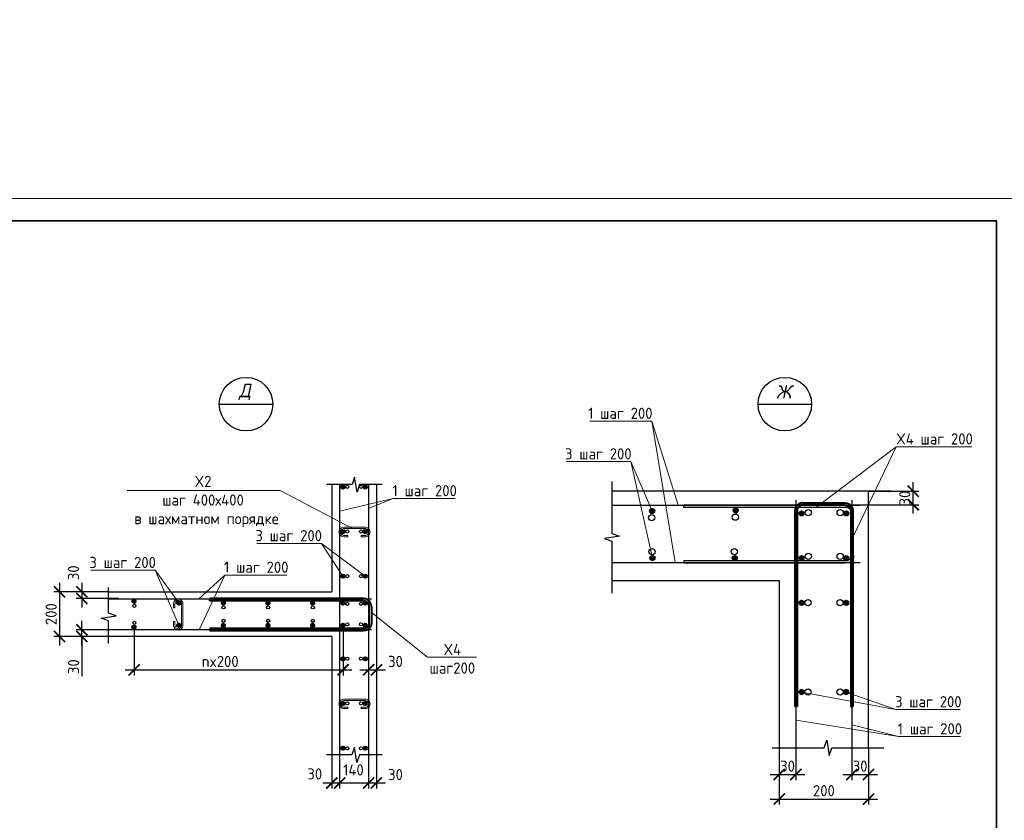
# Model space of a CAD drawing. Header units: millimetres. Extents: x 247266 to 730847, y -636031 to 10052.
# Tile 68 of 256: x 470261 to 492317, y -379218 to -361289. Entities that reach past the tile are written whole.
import ezdxf
from ezdxf.enums import TextEntityAlignment as Align

# ---------------------------------------------------------------- set-up
doc = ezdxf.new("R2010")
doc.units = ezdxf.units.MM
for name, color, linetype, lineweight in [('0.35 ___', 7, 'Continuous', 35), ('0.4 ___', 7, 'Continuous', 40), ('Арм_хомуты', 7, 'Continuous', 18), ('Арм_шпильки', 7, 'Continuous', 18), ('Арматура', 7, 'Continuous', 40), ('Выноски', 7, 'Continuous', 20), ('подоснова', 7, 'Continuous', 5), ('Текст', 7, 'Continuous', 25), ('ТОНКИЕ', 7, 'Continuous', 9)]:
    doc.layers.add(name, color=color, linetype=linetype, lineweight=lineweight)
doc.layers.add('РАЗМЕРЫ', color=7, linetype='Continuous')
doc.layers.add('ТОЛСТЫЕ_ОСНОВНЫЕ', color=7, linetype='Continuous')
doc.styles.add('GOST 2.304', font='CS_Gost2304.shx')
doc.styles.add('GOST-2.304_Type-B', font='GOST_Common.ttf')
doc.styles.add('Украинский', font='isocpeur.TTF', dxfattribs={"oblique": 12})
doc.dimstyles.new('СПДС', dxfattribs={"dimscale": 100, "dimtxt": 2.5, "dimasz": 2.5, "dimexe": 1.25, "dimexo": 0, "dimtad": 1, "dimdec": 0, "dimtxsty": 'GOST-2.304_Type-B', "dimblk": 'ARCHTICK', "dimcen": 2.5, "dimdle": 2, "dimadec": 0, "dimazin": 2, "dimtfac": 0.75, "dimtdec": 0, "dimtmove": 1, "dimatfit": 3, "dimfxl": 1, "dimtolj": 1, "dimarcsym": 1})

# ---------------------------------------------------------------- blocks, each defined once
blk = doc.blocks.new('*U3692')
at = {"layer": 'ТОЛСТЫЕ_ОСНОВНЫЕ', "lineweight": 35}
blk.add_lwpolyline([(20, 5), (415, 5), (415, 292), (20, 292)], close=True, dxfattribs=at)
at = {"layer": 'ТОНКИЕ'}
blk.add_lwpolyline([(0, 0), (420, 0), (420, 297), (0, 297)], close=True, dxfattribs=at)
blk = doc.blocks.new('_ArchTick')
at = {"color": 0, "linetype": 'ByBlock', "const_width": 0.15}
blk.add_lwpolyline([(-0.5, -0.5), (0.5, 0.5)], dxfattribs=at)
blk = doc.blocks.new('*D1730')
at = {"layer": 'DEFPOINTS', "color": 0, "ltscale": 100}
for p in [(472253, -374102), (471153, -375102), (472253, -375102)]:
    blk.add_point(p, dxfattribs=at)
at = {"layer": 'РАЗМЕРЫ', "color": 0, "lineweight": -2}
for p, q in [((471153, -373902), (471153, -375302)), ((472253, -374102), (471028, -374102)), ((472253, -375102), (471028, -375102))]:
    blk.add_line(p, q, dxfattribs=at)
at = {"layer": 'РАЗМЕРЫ', "color": 0, "lineweight": -2, "ltscale": 100, "xscale": 250, "yscale": 250, "zscale": 250}
for p, rotation in [((471153, -374102), 90), ((471153, -375102), 270)]:
    blk.add_blockref('_ArchTick', p, dxfattribs=dict(at, rotation=rotation))
at = {"layer": 'РАЗМЕРЫ', "color": 0, "lineweight": 0, "ltscale": 100, "insert": (470965, -374602), "char_height": 250, "attachment_point": 5, "rotation": 90, "style": 'GOST-2.304_Type-B'}
blk.add_mtext('\\A1;200', dxfattribs=at)
blk = doc.blocks.new('*D1731')
at = {"layer": 'DEFPOINTS', "color": 0, "ltscale": 100}
for p in [(472823, -374895), (477504, -374814), (477504, -375848)]:
    blk.add_point(p, dxfattribs=at)
at = {"layer": 'РАЗМЕРЫ', "color": 0, "lineweight": -2}
for p, q in [((472823, -374895), (472823, -375973)), ((477504, -374814), (477504, -375973)), ((472623, -375848), (477704, -375848))]:
    blk.add_line(p, q, dxfattribs=at)
at = {"layer": 'РАЗМЕРЫ', "color": 0, "lineweight": -2, "ltscale": 100, "xscale": 250, "yscale": 250, "zscale": 250, "rotation": 180}
blk.add_blockref('_ArchTick', (472823, -375848), dxfattribs=at)
at = {"layer": 'РАЗМЕРЫ', "color": 0, "lineweight": -2, "ltscale": 100, "xscale": 250, "yscale": 250, "zscale": 250}
blk.add_blockref('_ArchTick', (477504, -375848), dxfattribs=at)
at = {"layer": 'РАЗМЕРЫ', "color": 0, "lineweight": 0, "ltscale": 100, "insert": (474753, -375660), "char_height": 250, "attachment_point": 5, "style": 'GOST-2.304_Type-B'}
blk.add_mtext('\\A1;nx200', dxfattribs=at)
blk = doc.blocks.new('*D1732')
at = {"layer": 'DEFPOINTS', "color": 0, "ltscale": 100}
for p in [(478253, -375352), (478078, -375602), (478253, -375848)]:
    blk.add_point(p, dxfattribs=at)
at = {"layer": 'РАЗМЕРЫ', "color": 0, "lineweight": -2}
for p, q in [((478253, -375352), (478253, -375973)), ((478078, -375602), (478078, -375973)), ((477878, -375848), (478453, -375848))]:
    blk.add_line(p, q, dxfattribs=at)
at = {"layer": 'РАЗМЕРЫ', "color": 0, "lineweight": -2, "ltscale": 100, "xscale": 250, "yscale": 250, "zscale": 250, "rotation": 180}
blk.add_blockref('_ArchTick', (478078, -375848), dxfattribs=at)
at = {"layer": 'РАЗМЕРЫ', "color": 0, "lineweight": -2, "ltscale": 100, "xscale": 250, "yscale": 250, "zscale": 250}
blk.add_blockref('_ArchTick', (478253, -375848), dxfattribs=at)
at = {"layer": 'РАЗМЕРЫ', "color": 0, "lineweight": 0, "ltscale": 100, "insert": (478679, -375660), "char_height": 250, "attachment_point": 5, "style": 'GOST-2.304_Type-B'}
blk.add_mtext('\\A1;30', dxfattribs=at)
blk = doc.blocks.new('*D1733')
at = {"layer": 'DEFPOINTS', "color": 0, "ltscale": 100}
for p in [(471653, -374253), (472253, -374102), (472471, -374253)]:
    blk.add_point(p, dxfattribs=at)
at = {"layer": 'РАЗМЕРЫ', "color": 0, "lineweight": -2}
for p, q in [((471653, -373902), (471653, -374453)), ((472253, -374102), (471528, -374102)), ((472471, -374253), (471528, -374253))]:
    blk.add_line(p, q, dxfattribs=at)
at = {"layer": 'РАЗМЕРЫ', "color": 0, "lineweight": -2, "ltscale": 100, "xscale": 250, "yscale": 250, "zscale": 250}
for p, rotation in [((471653, -374102), 90), ((471653, -374253), 270)]:
    blk.add_blockref('_ArchTick', p, dxfattribs=dict(at, rotation=rotation))
at = {"layer": 'РАЗМЕРЫ', "color": 0, "lineweight": 0, "ltscale": 100, "insert": (471465, -373675), "char_height": 250, "attachment_point": 5, "rotation": 90, "style": 'GOST-2.304_Type-B'}
blk.add_mtext('\\A1;30', dxfattribs=at)
blk = doc.blocks.new('*D1734')
at = {"layer": 'DEFPOINTS', "color": 0, "ltscale": 100}
for p in [(471653, -374951), (472439, -374951), (472503, -375102)]:
    blk.add_point(p, dxfattribs=at)
at = {"layer": 'РАЗМЕРЫ', "color": 0, "lineweight": -2}
for p, q in [((472439, -374951), (471528, -374951)), ((471653, -375302), (471653, -374751)), ((472503, -375102), (471528, -375102)), ((471653, -375102), (471653, -375991))]:
    blk.add_line(p, q, dxfattribs=at)
at = {"layer": 'РАЗМЕРЫ', "color": 0, "lineweight": -2, "ltscale": 100, "xscale": 250, "yscale": 250, "zscale": 250}
for p, rotation in [((471653, -374951), 90), ((471653, -375102), 270)]:
    blk.add_blockref('_ArchTick', p, dxfattribs=dict(at, rotation=rotation))
at = {"layer": 'РАЗМЕРЫ', "color": 0, "lineweight": 0, "ltscale": 100, "insert": (471465, -375778), "char_height": 250, "attachment_point": 5, "rotation": 90, "style": 'GOST-2.304_Type-B'}
blk.add_mtext('\\A1;30', dxfattribs=at)
blk = doc.blocks.new('*D1723')
at = {"layer": 'DEFPOINTS', "color": 0, "ltscale": 100}
for p in [(478078, -377602), (478253, -377752), (478078, -378383)]:
    blk.add_point(p, dxfattribs=at)
at = {"layer": 'РАЗМЕРЫ', "color": 0, "lineweight": -2}
for p, q in [((478078, -377602), (478078, -378508)), ((478253, -377752), (478253, -378508)), ((478453, -378383), (477878, -378383))]:
    blk.add_line(p, q, dxfattribs=at)
at = {"layer": 'РАЗМЕРЫ', "color": 0, "lineweight": -2, "ltscale": 100, "xscale": 250, "yscale": 250, "zscale": 250, "rotation": 180}
blk.add_blockref('_ArchTick', (478078, -378383), dxfattribs=at)
at = {"layer": 'РАЗМЕРЫ', "color": 0, "lineweight": -2, "ltscale": 100, "xscale": 250, "yscale": 250, "zscale": 250}
blk.add_blockref('_ArchTick', (478253, -378383), dxfattribs=at)
at = {"layer": 'РАЗМЕРЫ', "color": 0, "lineweight": 0, "ltscale": 100, "insert": (478679, -378195), "char_height": 250, "attachment_point": 5, "style": 'GOST-2.304_Type-B'}
blk.add_mtext('\\A1;30', dxfattribs=at)
blk = doc.blocks.new('*D1724')
at = {"layer": 'DEFPOINTS', "color": 0, "ltscale": 100}
for p in [(477428, -377602), (478078, -377602), (477428, -378383)]:
    blk.add_point(p, dxfattribs=at)
at = {"layer": 'РАЗМЕРЫ', "color": 0, "lineweight": -2}
for p, q in [((477428, -377602), (477428, -378508)), ((478078, -377602), (478078, -378508)), ((478278, -378383), (477228, -378383))]:
    blk.add_line(p, q, dxfattribs=at)
at = {"layer": 'РАЗМЕРЫ', "color": 0, "lineweight": -2, "ltscale": 100, "xscale": 250, "yscale": 250, "zscale": 250, "rotation": 180}
blk.add_blockref('_ArchTick', (477428, -378383), dxfattribs=at)
at = {"layer": 'РАЗМЕРЫ', "color": 0, "lineweight": -2, "ltscale": 100, "xscale": 250, "yscale": 250, "zscale": 250}
blk.add_blockref('_ArchTick', (478078, -378383), dxfattribs=at)
at = {"layer": 'РАЗМЕРЫ', "color": 0, "lineweight": 0, "ltscale": 100, "insert": (477737, -378090), "char_height": 250, "attachment_point": 5, "style": 'GOST-2.304_Type-B'}
blk.add_mtext('\\A1;140', dxfattribs=at)
blk = doc.blocks.new('*D1725')
at = {"layer": 'DEFPOINTS', "color": 0, "ltscale": 100}
for p in [(477428, -377602), (477253, -377752), (477253, -378383)]:
    blk.add_point(p, dxfattribs=at)
at = {"layer": 'РАЗМЕРЫ', "color": 0, "lineweight": -2}
for p, q in [((477428, -377602), (477428, -378508)), ((477253, -377752), (477253, -378508)), ((477628, -378383), (477053, -378383))]:
    blk.add_line(p, q, dxfattribs=at)
at = {"layer": 'РАЗМЕРЫ', "color": 0, "lineweight": -2, "ltscale": 100, "xscale": 250, "yscale": 250, "zscale": 250, "rotation": 180}
blk.add_blockref('_ArchTick', (477253, -378383), dxfattribs=at)
at = {"layer": 'РАЗМЕРЫ', "color": 0, "lineweight": -2, "ltscale": 100, "xscale": 250, "yscale": 250, "zscale": 250}
blk.add_blockref('_ArchTick', (477428, -378383), dxfattribs=at)
at = {"layer": 'РАЗМЕРЫ', "color": 0, "lineweight": 0, "ltscale": 100, "insert": (476871, -378180), "char_height": 250, "attachment_point": 5, "style": 'GOST-2.304_Type-B'}
blk.add_mtext('\\A1;30', dxfattribs=at)
blk = doc.blocks.new('*U133')
for p, q in [((-8, 0), (-7, 7.2)), ((-7, 7.2), (-4.2, 14)), ((-4.2, 14), (0.2, 19.8)), ((0.2, 19.8), (6, 24.2)), ((6, 24.2), (12.8, 27)), ((12.8, 27), (20, 28)), ((44, 28), (20, 28)), ((20, 20), (44, 20)), ((44, 20), (44, 28)), ((125.4, 28), (149.4, 28)), ((125.4, 20), (125.4, 28)), ((149.4, 20), (125.4, 20)), ((156.7, 27), (149.4, 28)), ((163.4, 24.2), (156.7, 27)), ((169.2, 19.8), (163.4, 24.2)), ((173.7, 14), (169.2, 19.8)), ((176.5, 7.2), (173.7, 14)), ((177.4, 0), (176.5, 7.2)), ((176.5, -7.2), (177.4, 0)), ((-7, -7.2), (-8, 0)), ((-4.2, -14), (-7, -7.2)), ((0.2, -19.8), (-4.2, -14)), ((6, -24.2), (0.2, -19.8)), ((12.8, -27), (6, -24.2)), ((20, -28), (12.8, -27)), ((20, -28), (149.4, -28)), ((149.4, -28), (156.7, -27)), ((156.7, -27), (163.4, -24.2)), ((163.4, -24.2), (169.2, -19.8)), ((169.2, -19.8), (173.7, -14)), ((173.7, -14), (176.5, -7.2))]:
    blk.add_line(p, q)
at = {"color": 0, "linetype": 'ByBlock', "lineweight": -2}
for p, q in [((0, 0), (0.7, 5.2)), ((0.7, 5.2), (2.7, 10)), ((2.7, 10), (5.9, 14.1)), ((5.9, 14.1), (10, 17.3)), ((10, 17.3), (14.8, 19.3)), ((14.8, 19.3), (20, 20)), ((154.6, 19.3), (149.4, 20)), ((159.4, 17.3), (154.6, 19.3)), ((163.6, 14.1), (159.4, 17.3)), ((166.8, 10), (163.6, 14.1)), ((168.8, 5.2), (166.8, 10)), ((169.4, 0), (168.8, 5.2)), ((168.8, -5.2), (169.4, 0)), ((0.7, -5.2), (0, 0)), ((2.7, -10), (0.7, -5.2)), ((5.9, -14.1), (2.7, -10)), ((10, -17.3), (5.9, -14.1)), ((14.8, -19.3), (10, -17.3)), ((20, -20), (14.8, -19.3)), ((20, -20), (149.4, -20)), ((149.4, -20), (154.6, -19.3)), ((154.6, -19.3), (159.4, -17.3)), ((159.4, -17.3), (163.6, -14.1)), ((163.6, -14.1), (166.8, -10)), ((166.8, -10), (168.8, -5.2))]:
    blk.add_line(p, q, dxfattribs=at)
at = {"style": 'GOST 2.304', "oblique": 15, "flags": 9}
for tag, p in [('ПОЗИЦИЯ', (118, -56.6)), ('ДИАМЕТР', (117.8, -62.2)), ('ДЛИНА', (118.1, -72.5)), ('КЛАСС', (118, -67.8)), ('МАССА', (118.7, -78.2))]:
    blk.add_attdef(tag, p, '', height=2.5, dxfattribs=at)
blk = doc.blocks.new('*U1664')
at = {"color": 0, "linetype": 'ByBlock', "lineweight": -2}
for p, q in [((-72.3, 25), (-72.3, 714.4)), ((-62.3, 714.4), (-72.3, 714.4)), ((-62.3, 25), (-62.3, 714.4)), ((62.3, 25), (62.3, 714.4)), ((62.3, 714.4), (72.3, 714.4)), ((72.3, 25), (72.3, 714.4)), ((-71.1, 15.9), (-72.3, 25)), ((-67.6, 7.5), (-71.1, 15.9)), ((-62, 0.3), (-67.6, 7.5)), ((-61.4, 18.5), (-62.3, 25)), ((-54.8, -5.3), (-62, 0.3)), ((-58.9, 12.5), (-61.4, 18.5)), ((-55, 7.3), (-58.9, 12.5)), ((-49.8, 3.3), (-55, 7.3)), ((-43.8, 0.9), (-49.8, 3.3)), ((-37.3, 0), (-43.8, 0.9)), ((-37.3, 0), (37.3, 0)), ((37.3, 0), (43.8, 0.9)), ((43.8, 0.9), (49.8, 3.3)), ((49.8, 3.3), (55, 7.3)), ((54.8, -5.3), (62, 0.3)), ((55, 7.3), (58.9, 12.5)), ((58.9, 12.5), (61.4, 18.5)), ((61.4, 18.5), (62.3, 25)), ((62, 0.3), (67.6, 7.5)), ((67.6, 7.5), (71.1, 15.9)), ((71.1, 15.9), (72.3, 25)), ((-46.4, -8.8), (-54.8, -5.3)), ((-37.3, -10), (-46.4, -8.8)), ((37.3, -10), (-37.3, -10)), ((37.3, -10), (46.4, -8.8)), ((46.4, -8.8), (54.8, -5.3))]:
    blk.add_line(p, q, dxfattribs=at)
at = {"style": 'GOST 2.304', "oblique": 15, "flags": 9}
for tag, p in [('ПОЗИЦИЯ', (1024.9, -185)), ('ДИАМЕТР', (1025.2, -189.3)), ('КЛАСС', (1025.5, -193.8)), ('ДЛИНА', (1025.9, -198.5)), ('МАССА', (1026.2, -203.9))]:
    blk.add_attdef(tag, p, '', height=2.5, dxfattribs=at)
blk = doc.blocks.new('*D1726')
at = {"layer": 'DEFPOINTS', "color": 0, "ltscale": 100}
for p in [(489276, -371846), (490276, -371846), (488826, -372150)]:
    blk.add_point(p, dxfattribs=at)
at = {"layer": 'РАЗМЕРЫ', "color": 0, "lineweight": -2}
for p, q in [((490276, -372350), (490276, -371646)), ((489276, -371846), (490401, -371846)), ((488826, -372150), (490401, -372150))]:
    blk.add_line(p, q, dxfattribs=at)
at = {"layer": 'РАЗМЕРЫ', "color": 0, "lineweight": -2, "ltscale": 100, "xscale": 250, "yscale": 250, "zscale": 250}
for p, rotation in [((490276, -371846), 90), ((490276, -372150), 270)]:
    blk.add_blockref('_ArchTick', p, dxfattribs=dict(at, rotation=rotation))
at = {"layer": 'РАЗМЕРЫ', "color": 0, "lineweight": 0, "ltscale": 100, "insert": (490089, -372002), "char_height": 250, "attachment_point": 5, "rotation": 90, "style": 'GOST-2.304_Type-B'}
blk.add_mtext('\\A1;30', dxfattribs=at)
blk = doc.blocks.new('*D1727')
at = {"layer": 'DEFPOINTS', "color": 0, "ltscale": 100}
for p in [(487276, -377596), (489276, -377596), (489276, -378743)]:
    blk.add_point(p, dxfattribs=at)
at = {"layer": 'РАЗМЕРЫ', "color": 0, "lineweight": -2}
for p, q in [((487276, -377596), (487276, -378868)), ((489276, -377596), (489276, -378868)), ((487076, -378743), (489476, -378743))]:
    blk.add_line(p, q, dxfattribs=at)
at = {"layer": 'РАЗМЕРЫ', "color": 0, "lineweight": -2, "ltscale": 100, "xscale": 250, "yscale": 250, "zscale": 250, "rotation": 180}
blk.add_blockref('_ArchTick', (487276, -378743), dxfattribs=at)
at = {"layer": 'РАЗМЕРЫ', "color": 0, "lineweight": -2, "ltscale": 100, "xscale": 250, "yscale": 250, "zscale": 250}
blk.add_blockref('_ArchTick', (489276, -378743), dxfattribs=at)
at = {"layer": 'РАЗМЕРЫ', "color": 0, "lineweight": 0, "ltscale": 100, "insert": (488276, -378555), "char_height": 250, "attachment_point": 5, "style": 'GOST-2.304_Type-B'}
blk.add_mtext('\\A1;200', dxfattribs=at)
blk = doc.blocks.new('*D1728')
at = {"layer": 'DEFPOINTS', "color": 0, "ltscale": 100}
for p in [(488899, -377396), (489276, -377596), (489276, -378193)]:
    blk.add_point(p, dxfattribs=at)
at = {"layer": 'РАЗМЕРЫ', "color": 0, "lineweight": -2}
for p, q in [((488899, -377396), (488899, -378318)), ((489276, -377596), (489276, -378318)), ((488699, -378193), (489476, -378193))]:
    blk.add_line(p, q, dxfattribs=at)
at = {"layer": 'РАЗМЕРЫ', "color": 0, "lineweight": -2, "ltscale": 100, "xscale": 250, "yscale": 250, "zscale": 250, "rotation": 180}
blk.add_blockref('_ArchTick', (488899, -378193), dxfattribs=at)
at = {"layer": 'РАЗМЕРЫ', "color": 0, "lineweight": -2, "ltscale": 100, "xscale": 250, "yscale": 250, "zscale": 250}
blk.add_blockref('_ArchTick', (489276, -378193), dxfattribs=at)
at = {"layer": 'РАЗМЕРЫ', "color": 0, "lineweight": 0, "ltscale": 100, "insert": (489087, -378005), "char_height": 250, "attachment_point": 5, "style": 'GOST-2.304_Type-B'}
blk.add_mtext('\\A1;30', dxfattribs=at)
blk = doc.blocks.new('*D1729')
at = {"layer": 'DEFPOINTS', "color": 0, "ltscale": 100}
for p in [(487276, -377596), (487648, -377396), (487648, -378193)]:
    blk.add_point(p, dxfattribs=at)
at = {"layer": 'РАЗМЕРЫ', "color": 0, "lineweight": -2}
for p, q in [((487276, -377596), (487276, -378318)), ((487648, -377396), (487648, -378318)), ((487076, -378193), (487848, -378193))]:
    blk.add_line(p, q, dxfattribs=at)
at = {"layer": 'РАЗМЕРЫ', "color": 0, "lineweight": -2, "ltscale": 100, "xscale": 250, "yscale": 250, "zscale": 250, "rotation": 180}
blk.add_blockref('_ArchTick', (487276, -378193), dxfattribs=at)
at = {"layer": 'РАЗМЕРЫ', "color": 0, "lineweight": -2, "ltscale": 100, "xscale": 250, "yscale": 250, "zscale": 250}
blk.add_blockref('_ArchTick', (487648, -378193), dxfattribs=at)
at = {"layer": 'РАЗМЕРЫ', "color": 0, "lineweight": 0, "ltscale": 100, "insert": (487462, -378005), "char_height": 250, "attachment_point": 5, "style": 'GOST-2.304_Type-B'}
blk.add_mtext('\\A1;30', dxfattribs=at)
blk = doc.blocks.new('*U135')
at = {"color": 0, "linetype": 'ByBlock', "lineweight": -2}
for p, q in [((-130, 25), (-130, 750.6)), ((-120, 750.6), (-130, 750.6)), ((-120, 25), (-120, 750.6)), ((120, 25), (120, 750.6)), ((120, 750.6), (130, 750.6)), ((130, 25), (130, 750.6)), ((-128.8, 15.9), (-130, 25)), ((-125.3, 7.5), (-128.8, 15.9)), ((-119.7, 0.3), (-125.3, 7.5)), ((-119.1, 18.5), (-120, 25)), ((-112.5, -5.3), (-119.7, 0.3)), ((-116.7, 12.5), (-119.1, 18.5)), ((-112.7, 7.3), (-116.7, 12.5)), ((-107.5, 3.3), (-112.7, 7.3)), ((-101.5, 0.9), (-107.5, 3.3)), ((-95, 0), (-101.5, 0.9)), ((-95, 0), (95, 0)), ((95, 0), (101.5, 0.9)), ((101.5, 0.9), (107.5, 3.3)), ((107.5, 3.3), (112.7, 7.3)), ((112.5, -5.3), (119.7, 0.3)), ((112.7, 7.3), (116.7, 12.5)), ((116.7, 12.5), (119.1, 18.5)), ((119.1, 18.5), (120, 25)), ((119.7, 0.3), (125.3, 7.5)), ((125.3, 7.5), (128.8, 15.9)), ((128.8, 15.9), (130, 25)), ((-104.1, -8.8), (-112.5, -5.3)), ((-95, -10), (-104.1, -8.8)), ((95, -10), (-95, -10)), ((95, -10), (104.1, -8.8)), ((104.1, -8.8), (112.5, -5.3))]:
    blk.add_line(p, q, dxfattribs=at)
at = {"style": 'GOST 2.304', "oblique": 15, "flags": 9}
for tag, p in [('ПОЗИЦИЯ', (853.3, -185)), ('ДИАМЕТР', (853.6, -189.3)), ('КЛАСС', (853.9, -193.8)), ('ДЛИНА', (854.3, -198.5)), ('МАССА', (854.6, -203.9))]:
    blk.add_attdef(tag, p, '', height=2.5, dxfattribs=at)
blk = doc.blocks.new('*U136')
at = {"color": 0, "linetype": 'ByBlock', "lineweight": -2}
for p, q in [((-130, 25), (-130, 902.2)), ((-120, 902.2), (-130, 902.2)), ((-120, 25), (-120, 902.2)), ((120, 25), (120, 902.2)), ((120, 902.2), (130, 902.2)), ((130, 25), (130, 902.2)), ((-128.8, 15.9), (-130, 25)), ((-125.3, 7.5), (-128.8, 15.9)), ((-119.7, 0.3), (-125.3, 7.5)), ((-119.1, 18.5), (-120, 25)), ((-112.5, -5.3), (-119.7, 0.3)), ((-116.7, 12.5), (-119.1, 18.5)), ((-112.7, 7.3), (-116.7, 12.5)), ((-107.5, 3.3), (-112.7, 7.3)), ((-101.5, 0.9), (-107.5, 3.3)), ((-95, 0), (-101.5, 0.9)), ((-95, 0), (95, 0)), ((95, 0), (101.5, 0.9)), ((101.5, 0.9), (107.5, 3.3)), ((107.5, 3.3), (112.7, 7.3)), ((112.5, -5.3), (119.7, 0.3)), ((112.7, 7.3), (116.7, 12.5)), ((116.7, 12.5), (119.1, 18.5)), ((119.1, 18.5), (120, 25)), ((119.7, 0.3), (125.3, 7.5)), ((125.3, 7.5), (128.8, 15.9)), ((128.8, 15.9), (130, 25)), ((-104.1, -8.8), (-112.5, -5.3)), ((-95, -10), (-104.1, -8.8)), ((95, -10), (-95, -10)), ((95, -10), (104.1, -8.8)), ((104.1, -8.8), (112.5, -5.3))]:
    blk.add_line(p, q, dxfattribs=at)
at = {"style": 'GOST 2.304', "oblique": 15, "flags": 9}
for tag, p in [('ПОЗИЦИЯ', (853.3, -185)), ('ДИАМЕТР', (853.6, -189.3)), ('КЛАСС', (853.9, -193.8)), ('ДЛИНА', (854.3, -198.5)), ('МАССА', (854.6, -203.9))]:
    blk.add_attdef(tag, p, '', height=2.5, dxfattribs=at)
blk = doc.blocks.new('*D3494')
at = {"color": 0, "lineweight": -2}
for p, q in [((534527, -361675), (531027, -361675)), ((531227, -362099), (531227, -361550)), ((534327, -361675), (534327, -361550))]:
    blk.add_line(p, q, dxfattribs=at)
at = {"layer": 'DEFPOINTS', "color": 0, "ltscale": 100}
for p in [(531227, -361675), (534327, -361675), (531227, -362099)]:
    blk.add_point(p, dxfattribs=at)
at = {"color": 0, "lineweight": -2, "ltscale": 100, "xscale": 250, "yscale": 250, "zscale": 250, "rotation": 180}
blk.add_blockref('_ArchTick', (531227, -361675), dxfattribs=at)
at = {"color": 0, "lineweight": -2, "ltscale": 100, "xscale": 250, "yscale": 250, "zscale": 250}
blk.add_blockref('_ArchTick', (534327, -361675), dxfattribs=at)
at = {"color": 0, "lineweight": 0, "ltscale": 100, "insert": (532777, -361450), "char_height": 250, "width": 83333.33, "attachment_point": 5, "style": 'GOST-2.304_Type-B'}
blk.add_mtext('\\A1;3100', dxfattribs=at)

msp = doc.modelspace()

# ---------------------------------------------------------------- hatches: boundary and pattern name
at = {"layer": 'Арматура'}
h = msp.add_hatch(color=256, dxfattribs=at)
h.dxf.hatch_style = 1
h.paths.add_polyline_path([(477462.53, -371751.9, -1), (477542.53, -371751.9, -1)])
h = msp.add_hatch(color=256, dxfattribs=at)
h.dxf.hatch_style = 1
h.paths.add_polyline_path([(478042.53, -371751.9, 1), (477962.53, -371751.9, 1)])
h = msp.add_hatch(color=256, dxfattribs=at)
edge = h.paths.add_edge_path()
edge.add_arc((484430.06, -372292.3), 50, 359.64, 719.64)
h = msp.add_hatch(color=256, dxfattribs=at)
edge = h.paths.add_edge_path()
edge.add_arc((486300.65, -372279.19), 50, 359.64, 719.64)
h = msp.add_hatch(color=256, dxfattribs=at)
edge = h.paths.add_edge_path()
edge.add_arc((487776.19, -372346.03), 50, 359.64, 719.64)
h = msp.add_hatch(color=256, dxfattribs=at)
edge = h.paths.add_edge_path()
edge.add_arc((488776.19, -372346.03), 50, 359.64, 719.64)
h = msp.add_hatch(color=256, dxfattribs=at)
h.dxf.hatch_style = 1
h.paths.add_polyline_path([(477462.53, -372751.9, -1), (477542.53, -372751.9, -1)])
h = msp.add_hatch(color=256, dxfattribs=at)
h.dxf.hatch_style = 1
h.paths.add_polyline_path([(478042.53, -372751.9, 1), (477962.53, -372751.9, 1)])
h = msp.add_hatch(color=256, dxfattribs=at)
edge = h.paths.add_edge_path()
edge.add_arc((484436.03, -373346.09), 50, 359.64, 719.64)
h = msp.add_hatch(color=256, dxfattribs=at)
edge = h.paths.add_edge_path()
edge.add_arc((486279.86, -373346.09), 50, 359.64, 719.64)
h = msp.add_hatch(color=256, dxfattribs=at)
edge = h.paths.add_edge_path()
edge.add_arc((487776.19, -373346.09), 50, 359.64, 719.64)
h = msp.add_hatch(color=256, dxfattribs=at)
edge = h.paths.add_edge_path()
edge.add_arc((488776.19, -373346.09), 50, 359.64, 719.64)
h = msp.add_hatch(color=256, dxfattribs=at)
h.dxf.hatch_style = 1
h.paths.add_polyline_path([(477462.53, -373751.9, 1), (477542.53, -373751.9, 1)])
h = msp.add_hatch(color=256, dxfattribs=at)
h.dxf.hatch_style = 1
h.paths.add_polyline_path([(478042.53, -373751.9, -1), (477962.53, -373751.9, -1)])
h = msp.add_hatch(color=256, dxfattribs=at)
h.dxf.hatch_style = 1
h.paths.add_polyline_path([(472822.64, -374275.84, 1), (472822.64, -374355.84, 1)])
h = msp.add_hatch(color=256, dxfattribs=at)
edge = h.paths.add_edge_path()
edge.add_arc((487776.13, -374347.34), 50, 359.64, 719.64)
h = msp.add_hatch(color=256, dxfattribs=at)
edge = h.paths.add_edge_path()
edge.add_arc((488776.19, -374347.34), 50, 359.64, 719.64)
h = msp.add_hatch(color=256, dxfattribs=at)
h.dxf.hatch_style = 1
h.paths.add_polyline_path([(473822.64, -374311.9, 1), (473822.64, -374391.9, 1)])
h = msp.add_hatch(color=256, dxfattribs=at)
h.dxf.hatch_style = 1
h.paths.add_polyline_path([(474821.84, -374311.9, 1), (474821.84, -374391.9, 1)])
h = msp.add_hatch(color=256, dxfattribs=at)
h.dxf.hatch_style = 1
h.paths.add_polyline_path([(475822.64, -374311.9, 1), (475822.64, -374391.9, 1)])
h = msp.add_hatch(color=256, dxfattribs=at)
h.dxf.hatch_style = 1
h.paths.add_polyline_path([(476822.64, -374311.9, 1), (476822.64, -374391.9, 1)])
h = msp.add_hatch(color=256, dxfattribs=at)
h.dxf.hatch_style = 1
h.paths.add_polyline_path([(477502.64, -374311.9, 1), (477502.64, -374391.9, 1)])
h = msp.add_hatch(color=256, dxfattribs=at)
h.dxf.hatch_style = 1
h.paths.add_polyline_path([(478002.53, -374311.9, -1), (478002.53, -374391.9, -1)])
h = msp.add_hatch(color=256, dxfattribs=at)
h.dxf.hatch_style = 1
h.paths.add_polyline_path([(472822.64, -374935.09, -1), (472822.64, -374855.09, -1)])
h = msp.add_hatch(color=256, dxfattribs=at)
h.dxf.hatch_style = 1
h.paths.add_polyline_path([(473822.64, -374891.9, -1), (473822.64, -374811.9, -1)])
h = msp.add_hatch(color=256, dxfattribs=at)
h.dxf.hatch_style = 1
h.paths.add_polyline_path([(474821.84, -374891.9, -1), (474821.84, -374811.9, -1)])
h = msp.add_hatch(color=256, dxfattribs=at)
h.dxf.hatch_style = 1
h.paths.add_polyline_path([(475822.64, -374891.9, -1), (475822.64, -374811.9, -1)])
h = msp.add_hatch(color=256, dxfattribs=at)
h.dxf.hatch_style = 1
h.paths.add_polyline_path([(476822.64, -374891.9, -1), (476822.64, -374811.9, -1)])
h = msp.add_hatch(color=256, dxfattribs=at)
h.dxf.hatch_style = 1
h.paths.add_polyline_path([(477502.64, -374891.9, -1), (477502.64, -374811.9, -1)])
h = msp.add_hatch(color=256, dxfattribs=at)
h.dxf.hatch_style = 1
h.paths.add_polyline_path([(478002.53, -374891.9, 1), (478002.53, -374811.9, 1)])
h = msp.add_hatch(color=256, dxfattribs=at)
h.dxf.hatch_style = 1
h.paths.add_polyline_path([(477462.53, -375601.9, -1), (477542.53, -375601.9, -1)])
h = msp.add_hatch(color=256, dxfattribs=at)
h.dxf.hatch_style = 1
h.paths.add_polyline_path([(478042.53, -375601.9, 1), (477962.53, -375601.9, 1)])
h = msp.add_hatch(color=256, dxfattribs=at)
edge = h.paths.add_edge_path()
edge.add_arc((487776.13, -376344.16), 50, 359.64, 719.64)
h = msp.add_hatch(color=256, dxfattribs=at)
edge = h.paths.add_edge_path()
edge.add_arc((488776.19, -376344.16), 50, 359.64, 719.64)
h = msp.add_hatch(color=256, dxfattribs=at)
h.dxf.hatch_style = 1
h.paths.add_polyline_path([(477462.53, -376601.9, 1), (477542.53, -376601.9, 1)])
h = msp.add_hatch(color=256, dxfattribs=at)
h.dxf.hatch_style = 1
h.paths.add_polyline_path([(478042.53, -376601.9, -1), (477962.53, -376601.9, -1)])
h = msp.add_hatch(color=256, dxfattribs=at)
h.dxf.hatch_style = 1
h.paths.add_polyline_path([(477462.53, -377601.9, 1), (477542.53, -377601.9, 1)])
h = msp.add_hatch(color=256, dxfattribs=at)
h.dxf.hatch_style = 1
h.paths.add_polyline_path([(478042.53, -377601.9, -1), (477962.53, -377601.9, -1)])

# ---------------------------------------------------------------- linework, layer by layer
at = {"layer": '0.35 ___', "lineweight": 30, "ltscale": 100}
for p, q in [((477427.53, -371701.6, -3100), (477427.53, -377752.21, -3100)), ((478077.53, -371701.61, -3100), (478077.53, -377752.21, -3100)), ((487650.42, -372048.18, -3100), (487650.44, -377596.05, -3100)), ((488900.89, -372048.17, -3100), (488900.91, -377596.05, -3100)), ((483526.2, -372158.82, -3100), (489083.83, -372158.82, -3100)), ((483526.2, -373446.06, -3100), (489090.2, -373446.06, -3100)), ((478142.12, -374263.35, -3100), (472245.48, -374263.35, -3100)), ((478142.12, -374951.81, -3100), (472245.48, -374951.81, -3100))]:
    msp.add_line(p, q, dxfattribs=at)
at = {"layer": '0.4 ___', "lineweight": 15, "ltscale": 0.1}
for p, q in [((488115.13, -372196.06, -3100), (489898.07, -370852.59, -3100)), ((488115.13, -372196.06, -3100), (489898.07, -370852.59, -3100)), ((488115.13, -372196.06, -3100), (489898.07, -370852.59, -3100)), ((488941.91, -372846.06, -3100), (489898.07, -370852.59, -3100)), ((489898.07, -370852.59, -3100), (489898.17, -370852.59, -3100)), ((489898.17, -370852.59, -3100), (491590.84, -370852.59, -3100))]:
    msp.add_line(p, q, dxfattribs=at)
at = {"layer": '0.4 ___', "lineweight": 25, "ltscale": 0.1}
for p, q in [((477252.53, -371701.6, -3100), (477252.53, -374101.9, -3100)), ((478252.53, -371701.6, -3100), (478252.53, -377752.21, -3100)), ((489776.19, -371846.03, -3100), (483526.19, -371846.01, -3100)), ((489276.19, -377596.06, -3100), (489276.19, -371846.03, -3100)), ((483526.19, -373846.01, -3100), (487276.19, -373846.03, -3100)), ((487276.19, -373846.03, -3100), (487276.19, -377596.06, -3100)), ((472252.64, -374101.9, -3100), (477252.53, -374101.9, -3100)), ((477252.53, -375101.9, -3100), (472252.64, -375101.9, -3100)), ((477252.53, -375101.9, -3100), (477252.53, -377752.21, -3100))]:
    msp.add_line(p, q, dxfattribs=at)
at = {"layer": 'Арматура'}
for centre, radius in [((477502.53, -371751.9, -3100), 40), ((478002.53, -371751.9, -3100), 40), ((484430.06, -372292.3, -3100), 50), ((486300.65, -372279.19, -3100), 50), ((487776.19, -372346.03, -3100), 50), ((488776.19, -372346.03, -3100), 50), ((477502.53, -372751.9, -3100), 40), ((478002.53, -372751.9, -3100), 40), ((484436.03, -373346.09, -3100), 50), ((486279.86, -373346.09, -3100), 50), ((487776.19, -373346.09, -3100), 50), ((488776.19, -373346.09, -3100), 50), ((477502.53, -373751.9, -3100), 40), ((478002.53, -373751.9, -3100), 40), ((472822.64, -374315.84, -3100), 40), ((487776.13, -374347.34, -3100), 50), ((488776.19, -374347.34, -3100), 50), ((473822.64, -374351.9, -3100), 40), ((474821.84, -374351.9, -3100), 40), ((475822.64, -374351.9, -3100), 40), ((476822.64, -374351.9, -3100), 40), ((477502.64, -374351.9, -3100), 40), ((478002.53, -374351.9, -3100), 40), ((472822.64, -374895.09, -3100), 40), ((473822.64, -374851.9, -3100), 40), ((474821.84, -374851.9, -3100), 40), ((475822.64, -374851.9, -3100), 40), ((476822.64, -374851.9, -3100), 40), ((477502.64, -374851.9, -3100), 40), ((478002.53, -374851.9, -3100), 40), ((477502.53, -375601.9, -3100), 40), ((478002.53, -375601.9, -3100), 40), ((487776.13, -376344.16, -3100), 50), ((488776.19, -376344.16, -3100), 50), ((477502.53, -376601.9, -3100), 40), ((478002.53, -376601.9, -3100), 40), ((477502.53, -377601.9, -3100), 40), ((478002.53, -377601.9, -3100), 40)]:
    msp.add_circle(centre, radius, dxfattribs=at)
at = {"layer": 'Выноски', "lineweight": 30}
for p, q in [((474731.25, -369899.12, -3100), (475931.25, -369899.12, -3100)), ((486801.19, -369899.12, -3100), (488001.19, -369899.12, -3100))]:
    msp.add_line(p, q, dxfattribs=at)
for centre in [(475331.25, -369899.12, -3100), (487401.19, -369899.12, -3100)]:
    msp.add_circle(centre, 600, dxfattribs=at)
at = {"layer": 'подоснова', "lineweight": 15, "ltscale": 0.3}
for p, q in [((483030, -370278.19, -3100), (484422.37, -370278.19, -3100)), ((484421.89, -370278.44, -3100), (484421.79, -370278.44, -3100)), ((484947.89, -373446.06, -3100), (484421.89, -370278.44, -3100)), ((484947.89, -373446.06, -3100), (484421.89, -370278.44, -3100)), ((484947.89, -373446.06, -3100), (484421.89, -370278.44, -3100)), ((484947.89, -373446.06, -3100), (484421.89, -370278.44, -3100)), ((485010.03, -372158.82, -3100), (484421.89, -370278.44, -3100)), ((482511.61, -371186.12, -3100), (483954.03, -371186.12, -3100)), ((483953.52, -371186.37, -3100), (483953.42, -371186.37, -3100)), ((484430.06, -372292.3, -3100), (483953.52, -371186.37, -3100)), ((484436.03, -373346.09, -3100), (483953.52, -371186.37, -3100)), ((484436.03, -373346.09, -3100), (483953.52, -371186.37, -3100)), ((484436.03, -373346.09, -3100), (483953.52, -371186.37, -3100)), ((484436.03, -373346.09, -3100), (483953.52, -371186.37, -3100)), ((472664.88, -371829.14, -3100), (476094.79, -371829.14, -3100)), ((476093.34, -371829.46, -3100), (476093.24, -371829.46, -3100)), ((477698.6, -372675.62, -3100), (476093.34, -371829.46, -3100)), ((477698.6, -372675.62, -3100), (476093.34, -371829.46, -3100)), ((477698.6, -372675.62, -3100), (476093.34, -371829.46, -3100)), ((477427.53, -372296.86, -3100), (478625.92, -372011.45, -3100)), ((478077.53, -372236.87, -3100), (478625.92, -372011.45, -3100)), ((478077.53, -372236.87, -3100), (478625.92, -372011.45, -3100)), ((478077.53, -372236.87, -3100), (478625.92, -372011.45, -3100)), ((478077.53, -372236.87, -3100), (478625.92, -372011.45, -3100)), ((478625.92, -372011.45, -3100), (478626.02, -372011.45, -3100)), ((478626.6, -372011.2, -3100), (480018.97, -372011.2, -3100)), ((475576.04, -373018.51, -3100), (477018.46, -373018.51, -3100)), ((477017.95, -373018.76, -3100), (477017.85, -373018.76, -3100)), ((477502.53, -373751.9, -3100), (477017.95, -373018.76, -3100)), ((477502.53, -373751.9, -3100), (477017.95, -373018.76, -3100)), ((477502.53, -373751.9, -3100), (477017.95, -373018.76, -3100)), ((478002.53, -373751.9, -3100), (477017.95, -373018.76, -3100)), ((471856.15, -373618.51, -3100), (473298.57, -373618.51, -3100)), ((473298.06, -373618.76, -3100), (473297.96, -373618.76, -3100)), ((473822.64, -374351.9, -3100), (473298.06, -373618.76, -3100)), ((473822.64, -374351.9, -3100), (473298.06, -373618.76, -3100)), ((473822.64, -374351.9, -3100), (473298.06, -373618.76, -3100)), ((473822.64, -374851.9, -3100), (473298.06, -373618.76, -3100)), ((474262.51, -374263.35, -3100), (474853.37, -373725.65, -3100)), ((474262.51, -374263.35, -3100), (474853.37, -373725.65, -3100)), ((474262.51, -374263.35, -3100), (474853.37, -373725.65, -3100)), ((474262.51, -374263.35, -3100), (474853.37, -373725.65, -3100)), ((474278.28, -374951.81, -3100), (474853.37, -373725.65, -3100)), ((474853.37, -373725.65, -3100), (474853.47, -373725.65, -3100)), ((474854.05, -373725.39, -3100), (476246.42, -373725.39, -3100)), ((478138.75, -374567.02, -3100), (479394.76, -375567.29, -3100)), ((478138.75, -374567.02, -3100), (479394.76, -375567.29, -3100)), ((478138.75, -374567.02, -3100), (479394.76, -375567.29, -3100)), ((479394.76, -375567.29, -3100), (479394.86, -375567.29, -3100)), ((479395.4, -375567.29, -3100), (480491.47, -375567.29, -3100)), ((487776.13, -376347.91, -3100), (489884.09, -376737.48, -3100)), ((487776.13, -376347.91, -3100), (489884.09, -376737.48, -3100)), ((487776.13, -376347.91, -3100), (489884.09, -376737.48, -3100)), ((487776.13, -376347.91, -3100), (489884.09, -376737.48, -3100)), ((488776.24, -376347.97, -3100), (489884.09, -376737.48, -3100)), ((489884.09, -376737.48, -3100), (489884.19, -376737.48, -3100)), ((489884.8, -376737.23, -3100), (491327.22, -376737.23, -3100)), ((487650.44, -376973.68, -3100), (489944.09, -377344.55, -3100)), ((488900.91, -377082.71, -3100), (489944.09, -377344.55, -3100)), ((488900.91, -377082.71, -3100), (489944.09, -377344.55, -3100)), ((488900.91, -377082.71, -3100), (489944.09, -377344.55, -3100)), ((488900.91, -377082.71, -3100), (489944.09, -377344.55, -3100)), ((489944.09, -377344.55, -3100), (489944.19, -377344.55, -3100)), ((489944.77, -377344.3, -3100), (491337.14, -377344.3, -3100))]:
    msp.add_line(p, q, dxfattribs=at)
at = {"layer": 'РАЗМЕРЫ', "elevation": -3100}
for points in [[(478383.61, -371701.62), (477873.65, -371701.6), (477817.4, -371870.35), (477761.15, -371532.85), (477704.9, -371701.6), (477133.61, -371701.6)], [(483526.22, -371629.81), (483526.19, -372795.49), (483694.94, -372851.74), (483357.44, -372907.99), (483526.19, -372964.24), (483526.19, -374129.81)], [(472252.63, -375258.22), (472252.64, -374748.25), (472083.89, -374692), (472421.39, -374635.75), (472252.64, -374579.5), (472252.64, -374008.22)], [(478382.68, -377752.22), (477872.71, -377752.2), (477816.46, -377920.95), (477760.21, -377583.45), (477703.96, -377752.21), (477132.68, -377752.21)], [(487119.55, -377596.03), (488285.18, -377596.06), (488341.42, -377427.31), (488397.68, -377764.81), (488453.93, -377596.06), (489619.55, -377596.06)]]:
    msp.add_lwpolyline(points, dxfattribs=at)
at = {"layer": 'РАЗМЕРЫ', "linetype": 'Continuous', "lineweight": 30}
for centre, radius in [((477602.53, -371750.04, -4100), 35), ((477904.26, -371750.04, -4100), 35), ((487925.89, -372330.34, -3100), 70), ((488640.43, -372330.34, -3100), 70), ((484420.2, -372442.18, -3100), 70), ((486290.8, -372429.08, -3100), 70), ((477602.53, -372751.91, -4100), 35), ((477904.26, -372751.91, -4100), 35), ((484426.18, -373202.12, -3100), 70), ((486270, -373202.12, -3100), 70), ((487925.89, -373309.5, -3100), 70), ((488640.43, -373309.5, -3100), 70), ((477602.53, -373751.91, -4100), 35), ((477904.26, -373751.91, -4100), 35), ((487922.42, -374346.02, -3100), 70), ((488636.97, -374346.02, -3100), 70), ((472827.53, -374414.11, -4100), 35), ((474827.53, -374450.17, -4100), 35), ((475827.53, -374450.17, -4100), 35), ((476827.53, -374450.17, -4100), 35), ((477602.53, -374370.17, -4100), 35), ((477904.26, -374370.17, -4100), 35), ((474827.53, -374751.9, -4100), 35), ((475827.53, -374751.9, -4100), 35), ((476827.53, -374751.9, -4100), 35), ((472827.53, -374795.09, -4100), 35), ((477602.53, -374831.9, -4100), 35), ((477904.26, -374831.9, -4100), 35), ((477602.53, -375600.73, -4100), 35), ((477904.26, -375600.73, -4100), 35), ((487922.42, -376346.02, -3100), 70), ((488636.97, -376346.02, -3100), 70), ((477602.53, -376600.73, -4100), 35), ((477904.26, -376600.73, -4100), 35), ((477602.53, -377608.74, -4100), 35), ((477904.26, -377608.74, -4100), 35)]:
    msp.add_circle(centre, radius, dxfattribs=at)

# ---------------------------------------------------------------- block references
at = {"xscale": 100, "yscale": 100, "zscale": 100}
msp.add_blockref('*U3692', (450639.1, -394992.37, 3100), dxfattribs=at)
at = {"layer": '0.4 ___', "lineweight": 25, "ltscale": 0.1, "xscale": -5, "yscale": 5, "zscale": 5, "rotation": 90}
msp.add_blockref('*U135', (488891.91, -372809.79, -3100), dxfattribs=at)
at = {"layer": 'Арм_хомуты', "lineweight": 40, "xscale": 5, "yscale": 5, "zscale": 5}
for name, p, rotation in [('*U136', (488276.19, -372158.82, -3100), 180), ('*U1664', (478088.75, -374614.44, -3100), 89.99999999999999)]:
    msp.add_blockref(name, p, dxfattribs=dict(at, rotation=rotation))
at = {"layer": 'Арм_шпильки', "xscale": 3.75, "yscale": 3.75, "zscale": 3.75}
for p, rotation in [((478078.81, -372761.61, -3100), 179.9999999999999), ((473812.94, -374928.21, -3100), 89.99999999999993), ((478078.81, -376611.61, -3100), 179.9999999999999)]:
    msp.add_blockref('*U133', p, dxfattribs=dict(at, rotation=rotation))

# ---------------------------------------------------------------- texts
at = {"layer": '0.4 ___', "lineweight": 25, "ltscale": 0.1, "insert": (490753.77, -370552.59, -3100), "char_height": 250, "attachment_point": 2, "style": 'GOST-2.304_Type-B'}
msp.add_mtext('X4 шаг 200', dxfattribs=at)
at = {"layer": 'подоснова', "ltscale": 0.3, "char_height": 250, "attachment_point": 2, "style": 'GOST-2.304_Type-B'}
for s, insert in [('1 шаг 200', (483715.61, -369978.19, -3100)), ('3 шаг 200', (483222.21, -370886.12, -3100)), ('X2\\Pшаг 400х400\\P в шахматном порядке', (474368.29, -371504.14, -3100)), ('1 шаг 200', (479332.21, -371711.2, -3100)), ('3 шаг 200', (476286.64, -372718.51, -3100)), ('3 шаг 200', (472566.75, -373318.51, -3100)), ('1 шаг 200', (475559.66, -373425.39, -3100)), ('X4\\Pшаг200', (479952.9, -375267.29, -3100)), ('3 шаг 200', (490615.41, -376437.23, -3100)), ('1 шаг 200', (490650.37, -377044.3, -3100))]:
    msp.add_mtext(s, dxfattribs=dict(at, insert=insert))
at = {"layer": 'Текст', "style": 'Украинский', "oblique": 12}
for s, p in [('Д', (475306.25, -369624.12, -3100)), ('Ж', (487376.19, -369624.12, -3100))]:
    msp.add_text(s, height=300, dxfattribs=at).set_placement(p, align=Align.MIDDLE)

# ---------------------------------------------------------------- dimensions: what is measured, and where the dimension line sits
at = {"lineweight": 0}
dim = msp.add_linear_dim(base=(531226.69, -361675.02, 3100), p1=(534326.69, -361675.02, 3100), p2=(531226.69, -362098.55, 3100), angle=180, dimstyle='СПДС', override={"dimgap": 1}, dxfattribs=at)
dim.commit()
dim.dimension.update_dxf_attribs({"geometry": '*D3494', "text_midpoint": (532776.69, -361675.02, 3100), "dimtype": 160})
at = {"layer": 'РАЗМЕРЫ', "lineweight": 0}
for base, p1, p2, angle, override, picture, middle in [((490276.19, -371846.03, -3100), (488826.35, -372150.35, -3100), (489276.19, -371846.03, -3100), 90, {"dimlfac": 0.1, "dimtofl": 0}, '*D1726', (490276.19, -372002.17, -3100)), ((471652.64, -374253.07, -3100), (472252.64, -374101.9, -3100), (472471.26, -374253.07, -3100), 270, {"dimlfac": 0.2, "dimtofl": 0}, '*D1733', (471652.64, -373675.33, -3100)), ((471652.64, -374951.11, -3100), (472502.64, -375101.9, -3100), (472439.04, -374951.11, -3100), 270, {"dimlfac": 0.2, "dimtofl": 0}, '*D1734', (471652.64, -375778.47, -3100))]:
    dim = msp.add_linear_dim(base=base, p1=p1, p2=p2, angle=angle, dimstyle='СПДС', override=override, dxfattribs=at)
    dim.commit()
    dim.dimension.update_dxf_attribs({"geometry": picture, "text_midpoint": middle, "dimtype": 160})
dim = msp.add_linear_dim(base=(471152.64, -375101.9, -3100), p1=(472252.64, -374101.9, -3100), p2=(472252.64, -375101.9, -3100), angle=270, dimstyle='СПДС', override={"dimlfac": 0.2, "dimtofl": 0}, dxfattribs=at)
dim.commit()
dim.dimension.update_dxf_attribs({"geometry": '*D1730', "text_midpoint": (470965.02, -374601.9, -3100)})
for base, p1, p2, text, picture, middle in [((477503.77, -375847.9, -3100), (472822.64, -374895.09, -3100), (477503.77, -374813.96, -3100), 'nx200', '*D1731', (474752.53, -375847.9, -3100)), ((478252.53, -375847.9, -3100), (478077.53, -375601.9, -3100), (478252.53, -375351.9, -3100), '30', '*D1732', (478679.1, -375847.9, -3100)), ((477252.53, -378382.94, -3100), (477427.53, -377601.9, -3100), (477252.53, -377752.21, -3100), '30', '*D1725', (476871.34, -378367.43, -3100)), ((477427.53, -378382.94, -3100), (478077.53, -377601.9, -3100), (477427.53, -377601.9, -3100), '140', '*D1724', (477736.67, -378277.34, -3100)), ((478077.53, -378382.94, -3100), (478252.53, -377752.22, -3100), (478077.53, -377601.9, -3100), '30', '*D1723', (478679.1, -378382.94, -3100)), ((487647.83, -378192.95, -3100), (487276.19, -377596.06, -3100), (487647.83, -377396.06, -3100), '30', '*D1729', (487462.01, -378192.95, -3100)), ((489276.19, -378192.95, -3100), (488898.76, -377396.06, -3100), (489276.19, -377596.06, -3100), '30', '*D1728', (489087.47, -378192.95, -3100))]:
    dim = msp.add_linear_dim(base=base, p1=p1, p2=p2, text=text, dimstyle='СПДС', override={"dimlfac": 0.2, "dimtofl": 0}, dxfattribs=at)
    dim.commit()
    dim.dimension.update_dxf_attribs({"geometry": picture, "text_midpoint": middle, "dimtype": 160})
dim = msp.add_linear_dim(base=(489276.19, -378742.95, -3100), p1=(487276.19, -377596.06, -3100), p2=(489276.19, -377596.06, -3100), dimstyle='СПДС', override={"dimlfac": 0.1, "dimtofl": 0}, dxfattribs=at)
dim.commit()
dim.dimension.update_dxf_attribs({"geometry": '*D1727', "text_midpoint": (488276.19, -378555.33, -3100)})

doc.saveas('drawing.dxf')
